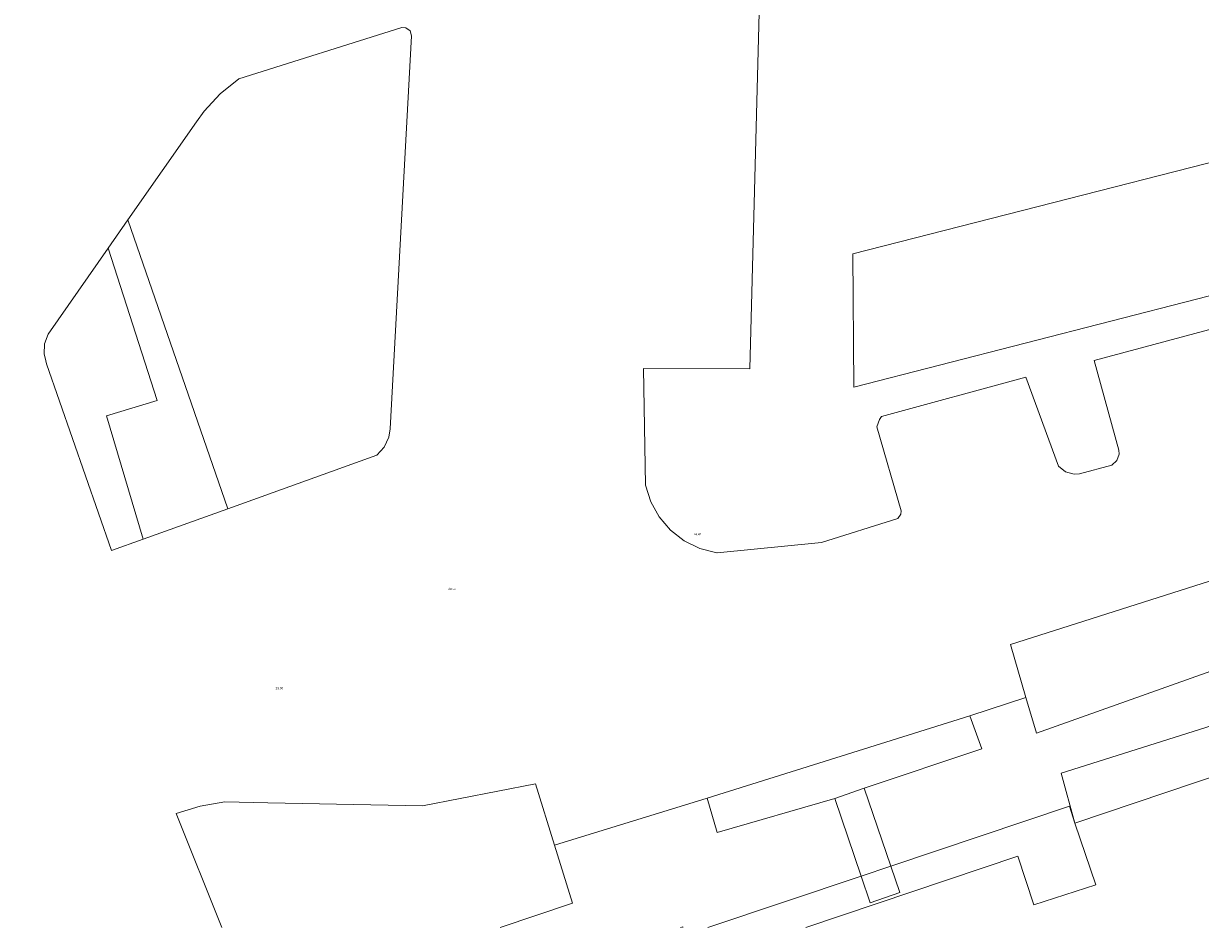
# Model space of a CAD drawing. Header units: metres. Extents: x 197457 to 198138, y 353986 to 354984.
# Tile 45 of 217: x 197760 to 197813, y 353986 to 354027. Entities that reach past the tile are written whole.
import ezdxf

# ---------------------------------------------------------------- set-up
doc = ezdxf.new("R2010")
doc.units = ezdxf.units.M
doc.header["$MEASUREMENT"] = 0
for name, color, linetype, lineweight in [('bijgebouw', 1, 'Continuous', 13), ('Grens maaiveld', 253, 'Continuous', 0), ('grens WOZ object', 7, 'Continuous', 0), ('hoofdgebouw', 1, 'Continuous', 0), ('Hoogtepunt', 7, 'Continuous', 0), ('kant verharding', 7, 'Continuous', 0), ('muur breder dan 30cm', 30, 'Continuous', 0)]:
    doc.layers.add(name, color=color, linetype=linetype, lineweight=lineweight)
doc.styles.add('Style-WORKING', font='WORKING.shx')

msp = doc.modelspace()

# ---------------------------------------------------------------- linework, layer by layer
at = {"layer": 'bijgebouw', "linetype": 'Continuous', "lineweight": 13, "flags": 128}
msp.add_lwpolyline([(197823.434, 354022.935), (197797.691, 354016.359), (197797.734, 354010.329), (197824.858, 354017.293), (197823.867, 354021.22)], dxfattribs=at)
at = {"layer": 'Grens maaiveld', "linetype": 'Continuous', "lineweight": 0}
for p, q in [((197802.99, 353995.449), (197805.526, 353996.284)), ((197791.098, 353991.717), (197784.203, 353989.59)), ((197769.148, 353985.873), (197767.086, 353991.03))]:
    msp.add_line(p, q, dxfattribs=at)
at = {"layer": 'grens WOZ object', "linetype": 'Continuous', "lineweight": 0}
msp.add_line((197798.063, 353988.195), (197799.415, 353988.648), dxfattribs=at)
at = {"layer": 'grens WOZ object', "linetype": 'Continuous', "lineweight": 0, "flags": 128}
for points in [[(197799.415, 353988.648), (197807.49, 353991.356), (197807.738, 353990.598)], [(197807.738, 353990.598), (197808.686, 353987.804), (197805.879, 353986.896), (197805.158, 353989.103), (197795.571, 353985.873)], [(197791.14, 353985.873), (197798.063, 353988.195)]]:
    msp.add_lwpolyline(points, dxfattribs=at)
at = {"layer": 'hoofdgebouw', "linetype": 'Continuous', "lineweight": 0}
msp.add_line((197828.928, 353997.73), (197807.738, 353990.598), dxfattribs=at)
at = {"layer": 'kant verharding', "linetype": 'Continuous', "lineweight": 0}
for p, q in [((197777.286, 354026.59), (197769.914, 354024.279)), ((197776.762, 354008.43), (197777.735, 354026.214)), ((197777.466, 354026.583), (197777.286, 354026.59)), ((197777.663, 354026.444), (197777.466, 354026.583)), ((197777.735, 354026.214), (197777.663, 354026.444)), ((197769.914, 354024.279), (197769.076, 354023.601)), ((197769.076, 354023.601), (197768.347, 354022.807)), ((197768.347, 354022.807), (197768.003, 354022.333)), ((197768.003, 354022.333), (197764.902, 354017.889)), ((197764.902, 354017.889), (197764.007, 354016.607)), ((197764.902, 354017.889), (197769.428, 354004.819)), ((197764.007, 354016.607), (197761.291, 354012.715)), ((197761.291, 354012.715), (197761.126, 354012.28)), ((197761.126, 354012.28), (197761.118, 354011.815)), ((197761.118, 354011.815), (197761.153, 354011.653)), ((197761.153, 354011.653), (197761.225, 354011.371)), ((197798.778, 354008.52), (197798.894, 354008.858)), ((197798.894, 354008.858), (197798.997, 354008.992)), ((197776.707, 354008.066), (197776.762, 354008.43)), ((197799.879, 354004.729), (197798.778, 354008.52)), ((197776.159, 354007.238), (197776.499, 354007.608)), ((197776.499, 354007.608), (197776.707, 354008.066)), ((197769.428, 354004.819), (197776.159, 354007.238)), ((197809.635, 354007.001), (197809.736, 354007.296)), ((197809.736, 354007.296), (197809.724, 354007.471)), ((197807, 354006.74), (197807.319, 354006.495)), ((197807.319, 354006.495), (197807.709, 354006.391)), ((197807.944, 354006.404), (197809.403, 354006.793)), ((197809.403, 354006.793), (197809.635, 354007.001)), ((197807.709, 354006.391), (197807.944, 354006.404)), ((197788.314, 354005.892), (197788.549, 354005.14)), ((197788.549, 354005.14), (197788.932, 354004.45)), ((197765.595, 354003.44), (197769.428, 354004.819)), ((197788.932, 354004.45), (197789.445, 354003.852)), ((197799.733, 354004.376), (197799.87, 354004.568)), ((197799.87, 354004.568), (197799.879, 354004.729)), ((197789.445, 354003.852), (197790.068, 354003.369)), ((197790.068, 354003.369), (197790.776, 354003.022)), ((197790.776, 354003.022), (197791.539, 354002.824)), ((197791.539, 354002.824), (197791.552, 354002.822)), ((197804.818, 353998.68), (197805.526, 353996.284)), ((197791.098, 353991.717), (197802.99, 353995.449)), ((197768.171, 353991.369), (197767.086, 353991.03)), ((197769.292, 353991.552), (197768.171, 353991.369)), ((197771.229, 353991.514), (197769.292, 353991.552)), ((197778.226, 353991.375), (197771.229, 353991.514)), ((197785.012, 353986.978), (197784.203, 353989.59)), ((197785.012, 353986.978), (197781.743, 353985.873))]:
    msp.add_line(p, q, dxfattribs=at)
at = {"layer": 'kant verharding', "linetype": 'Continuous', "lineweight": 0, "flags": 128}
for points in [[(197740.928, 354011.113), (197741.032, 354011.25), (197760.198, 354038.04), (197785.822, 354046.686), (197793.961, 354046.258), (197793.039, 354011.144), (197788.223, 354011.167), (197788.314, 354005.892)], [(197765.595, 354003.44), (197763.927, 354009.019), (197766.23, 354009.716), (197764.007, 354016.607)], [(197809.724, 354007.471), (197808.612, 354011.523), (197815.856, 354013.477)], [(197761.225, 354011.371), (197764.161, 354002.925), (197765.595, 354003.44)], [(197798.997, 354008.992), (197805.513, 354010.773), (197807, 354006.74)], [(197827.665, 354002.37), (197826.19, 354005.476), (197804.818, 353998.68)], [(197791.552, 354002.822), (197796.279, 354003.294), (197799.733, 354004.376)], [(197805.526, 353996.284), (197806.005, 353994.663), (197827.665, 354002.37)], [(197828.757, 353999.686), (197807.12, 353992.855), (197807.738, 353990.598)], [(197802.99, 353995.449), (197803.527, 353993.949), (197798.208, 353992.173)], [(197784.203, 353989.59), (197783.344, 353992.366), (197778.226, 353991.375)], [(197796.875, 353991.715), (197791.557, 353990.171), (197791.098, 353991.717)], [(197789.895, 353985.873), (197789.998, 353985.906), (197790.005, 353985.873)]]:
    msp.add_lwpolyline(points, dxfattribs=at)
at = {"layer": 'muur breder dan 30cm', "linetype": 'Continuous', "lineweight": 0}
for p, q in [((197798.208, 353992.173), (197796.875, 353991.715)), ((197799.415, 353988.648), (197798.208, 353992.173)), ((197796.875, 353991.715), (197798.063, 353988.195))]:
    msp.add_line(p, q, dxfattribs=at)
at = {"layer": 'muur breder dan 30cm', "linetype": 'Continuous', "lineweight": 0, "flags": 128}
msp.add_lwpolyline([(197798.063, 353988.195), (197798.47, 353986.989), (197799.825, 353987.449), (197799.415, 353988.648)], dxfattribs=at)

# ---------------------------------------------------------------- texts
at = {"layer": 'Hoogtepunt', "linetype": 'Continuous', "lineweight": 0, "style": 'Style-WORKING'}
for s, p in [('24.47', (197790.494, 354003.611)), ('24.47', (197790.494, 354003.611)), ('24.14', (197779.389, 354001.141)), ('24.14', (197779.389, 354001.141)), ('23.96', (197771.583, 353996.653)), ('23.96', (197771.583, 353996.653))]:
    msp.add_text(s, height=0.1, dxfattribs=at).set_placement(p)

doc.saveas('drawing.dxf')
